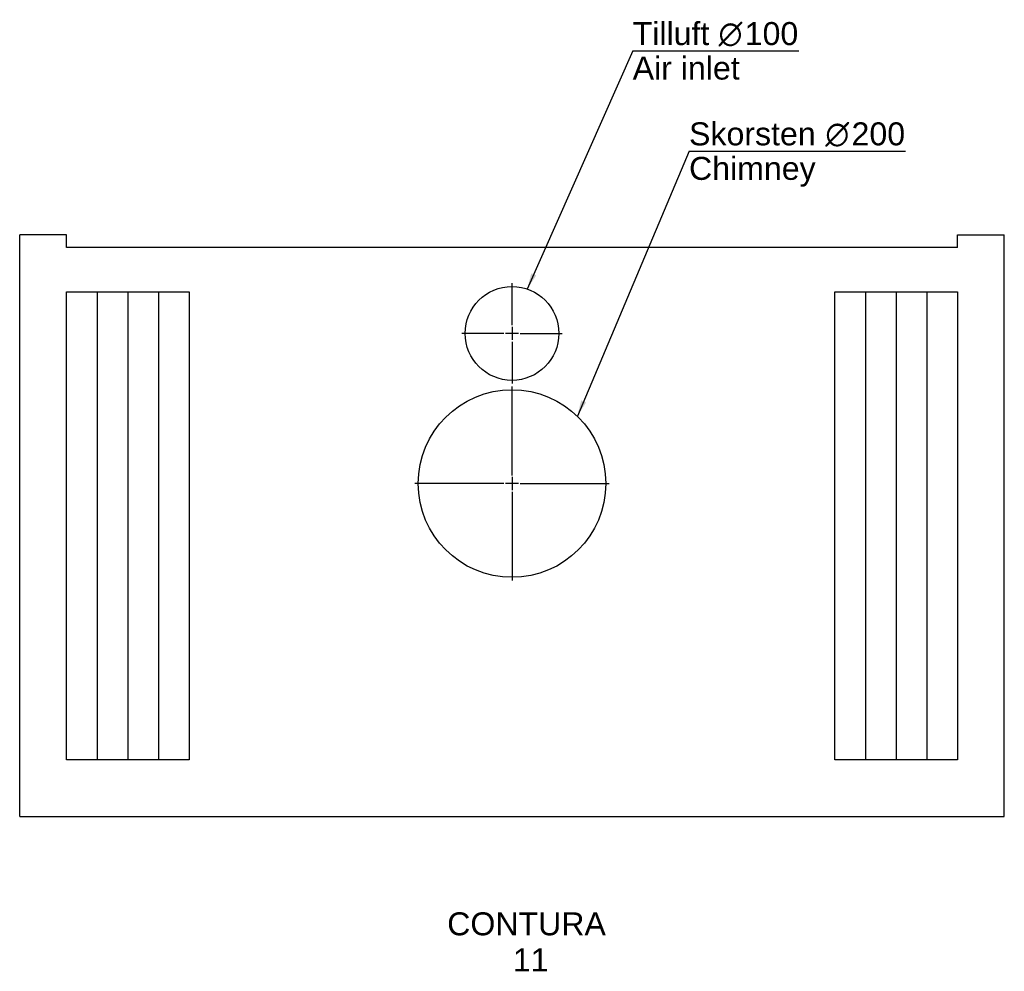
# Model space of a CAD drawing. Header units: millimetres. Extents: x -1124 to -74, y 559 to 1573.
import ezdxf
from ezdxf.enums import TextEntityAlignment as Align
from ezdxf.lldxf.tags import DXFTag

# ---------------------------------------------------------------- set-up
doc = ezdxf.new("R2010")
doc.units = ezdxf.units.MM
doc.layers.add('2', color=7, linetype='Continuous')
doc.layers.add('Default', color=7, linetype='Continuous')
doc.styles.add('SEACAD_arial_ttf', font='arial.ttf')
doc.styles.add('SEACAD_semeca1_ttf', font='semeca1.ttf')
tags = doc.linetypes.add('CENTER2', pattern=[28.575, 19.05, -3.175, 3.175, -3.175]).pattern_tags.tags
tags[10:11] = [DXFTag(74, 4), DXFTag(75, 0), DXFTag(340, '0'), DXFTag(46, 0.0), DXFTag(50, 0.0), DXFTag(44, 0.0), DXFTag(45, 0.0)]
tags[8:9] = [DXFTag(74, 4), DXFTag(75, 0), DXFTag(340, '0'), DXFTag(46, 0.0), DXFTag(50, 0.0), DXFTag(44, 0.0), DXFTag(45, 0.0)]
tags[6:7] = [DXFTag(74, 4), DXFTag(75, 0), DXFTag(340, '0'), DXFTag(46, 0.0), DXFTag(50, 0.0), DXFTag(44, 0.0), DXFTag(45, 0.0)]
tags[4:5] = [DXFTag(74, 4), DXFTag(75, 0), DXFTag(340, '0'), DXFTag(46, 0.0), DXFTag(50, 0.0), DXFTag(44, 0.0), DXFTag(45, 0.0)]

# ---------------------------------------------------------------- blocks, each defined once
blk = doc.blocks.new('SEANNOT_GROUP')
at = {"layer": 'Default', "linetype": 'Continuous'}
blk.add_hatch(color=1, dxfattribs=at).paths.add_polyline_path([(-524.8, 1167.1), (-528.8, 1150.2), (-519.5, 1164.9)])
at = {"layer": 'Default', "color": 1, "linetype": 'Continuous'}
blk.add_line((-409.7, 1432.8), (-178.8, 1432.8), dxfattribs=at)
blk.add_lwpolyline([(-409.7, 1432.8), (-528.8, 1150.2)], dxfattribs=at)
for s, style, p in [('Skorsten ', 'SEACAD_arial_ttf', (-409.7, 1463.5)), ('O', 'SEACAD_semeca1_ttf', (-264.3, 1463.5)), ('200', 'SEACAD_arial_ttf', (-236.4, 1463.5)), ('Chimney', 'SEACAD_arial_ttf', (-409.7, 1426.7))]:
    blk.add_text(s, height=24.5, dxfattribs=dict(at, style=style)).set_placement(p, align=Align.TOP_LEFT)
blk = doc.blocks.new('SEANNOT_GROUP1')
at = {"layer": 'Default', "linetype": 'Continuous'}
blk.add_hatch(color=1, dxfattribs=at).paths.add_polyline_path([(-577.9, 1302.6), (-582.3, 1285.8), (-572.7, 1300.3)])
at = {"layer": 'Default', "color": 1, "linetype": 'Continuous'}
blk.add_line((-469.8, 1539.8), (-292.7, 1539.8), dxfattribs=at)
blk.add_lwpolyline([(-469.8, 1539.8), (-582.3, 1285.8)], dxfattribs=at)
for s, style, p in [('Tilluft ', 'SEACAD_arial_ttf', (-469.8, 1570.4)), ('O', 'SEACAD_semeca1_ttf', (-378.2, 1570.4)), ('100', 'SEACAD_arial_ttf', (-350.3, 1570.4)), ('Air inlet', 'SEACAD_arial_ttf', (-469.8, 1533.6))]:
    blk.add_text(s, height=24.5, dxfattribs=dict(at, style=style)).set_placement(p, align=Align.TOP_LEFT)
blk = doc.blocks.new('SEANNOT_GROUP2')
at = {"layer": 'Default', "color": 136, "linetype": 'CENTER2'}
for p, q in [((-598.5, 1087.2), (-598.5, 1182)), ((-598.5, 1085.5), (-598.5, 1071.5)), ((-607.3, 1078.5), (-702, 1078.5)), ((-591.5, 1078.5), (-605.5, 1078.5)), ((-589.8, 1078.5), (-495, 1078.5)), ((-598.5, 1069.7), (-598.5, 975))]:
    blk.add_line(p, q, dxfattribs=at)
blk = doc.blocks.new('SEANNOT_GROUP3')
at = {"layer": 'Default', "color": 136, "linetype": 'CENTER2'}
for p, q in [((-598.5, 1247.2), (-598.5, 1292)), ((-598.5, 1245.5), (-598.5, 1231.5)), ((-607.3, 1238.5), (-652, 1238.5)), ((-591.5, 1238.5), (-605.5, 1238.5)), ((-598.5, 1229.7), (-598.5, 1185)), ((-589.8, 1238.5), (-545, 1238.5))]:
    blk.add_line(p, q, dxfattribs=at)
blk = doc.blocks.new('SE1')
at = {"layer": '2', "color": 7, "linetype": 'Continuous'}
for p, q in [((-1073.5, 1283), (-942.8, 1283)), ((-1073.5, 784), (-1073.5, 1283)), ((-942.8, 1283), (-942.8, 784)), ((-942.8, 784), (-1073.5, 784))]:
    blk.add_line(p, q, dxfattribs=at)
blk = doc.blocks.new('SE2')
at = {"layer": '2', "color": 7, "linetype": 'Continuous'}
for p, q in [((-254.2, 1283), (-123.5, 1283)), ((-254.2, 784), (-254.2, 1283)), ((-123.5, 1283), (-123.5, 784)), ((-123.5, 784), (-254.2, 784))]:
    blk.add_line(p, q, dxfattribs=at)

msp = doc.modelspace()

# ---------------------------------------------------------------- linework, layer by layer
at = {"layer": '2', "color": 7, "linetype": 'Continuous'}
for p, q in [((-1123.5, 723.5), (-1123.5, 1343.5)), ((-1073.5, 1330.1), (-1073.5, 1343.5)), ((-123.5, 1330.1), (-123.5, 1343.5)), ((-73.5, 723.5), (-73.5, 1343.5)), ((-123.5, 1330.1), (-1073.5, 1330.1)), ((-1040.8, 1283), (-1040.8, 784)), ((-1008.2, 1283), (-1008.2, 784)), ((-975.5, 1283), (-975.5, 784)), ((-221.5, 1283), (-221.5, 784)), ((-188.8, 1283), (-188.8, 784)), ((-156.2, 1283), (-156.2, 784)), ((-1123.5, 723.5), (-73.5, 723.5))]:
    msp.add_line(p, q, dxfattribs=at)
at = {"layer": '2', "color": 4, "linetype": 'Continuous'}
msp.add_circle((-598.5, 1238.5), 50, dxfattribs=at)
at = {"layer": '2', "color": 7, "linetype": 'Continuous'}
msp.add_circle((-598.5, 1078.5), 100, dxfattribs=at)
at = {"layer": 'Default', "color": 7, "linetype": 'Continuous'}
for p, q in [((-1073.5, 1343.5), (-1123.5, 1343.5)), ((-123.5, 1343.5), (-73.5, 1343.5))]:
    msp.add_line(p, q, dxfattribs=at)

# ---------------------------------------------------------------- block references
at = {"layer": '2'}
for name in ['SE1', 'SE2']:
    msp.add_blockref(name, (0, 0), dxfattribs=at)
at = {"layer": 'Default'}
for name in ['SEANNOT_GROUP1', 'SEANNOT_GROUP', 'SEANNOT_GROUP3', 'SEANNOT_GROUP2']:
    msp.add_blockref(name, (0, 0), dxfattribs=at)

# ---------------------------------------------------------------- texts
at = {"layer": 'Default', "color": 4, "linetype": 'Continuous', "style": 'SEACAD_arial_ttf'}
for s, p in [('CONTURA ', (-667.6, 621.4)), (' 11', (-607.1, 583))]:
    msp.add_text(s, height=24.5, dxfattribs=at).set_placement(p, align=Align.TOP_LEFT)

doc.saveas('drawing.dxf')
